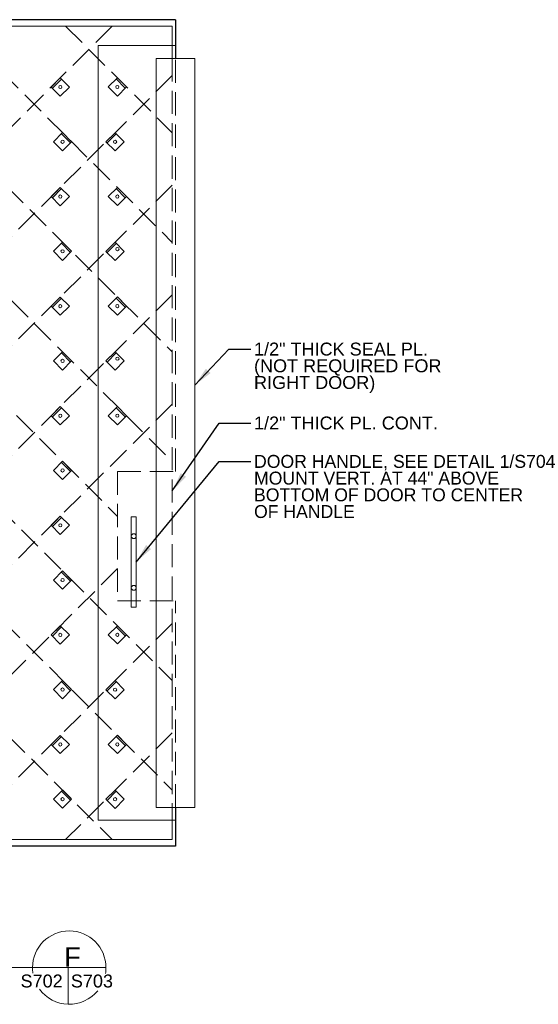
# Model space of a CAD drawing. Header units: inches. Extents: x 89 to 878, y -58 to 124.
# Tile 7 of 7: x 797 to 878, y -51 to 101. Entities that reach past the tile are written whole.
import ezdxf

# ---------------------------------------------------------------- set-up
doc = ezdxf.new("R2010")
doc.units = ezdxf.units.IN
doc.header["$LTSCALE"] = 10
doc.header["$MEASUREMENT"] = 0
doc.linetypes.add('DGN Style 3', pattern=[0.501567, 0.358262, -0.143305])
for name, color, linetype, lineweight in [('G-ANN-TTLB', 7, 'Continuous', 0), ('G-ANNO-DIM', 1, 'Continuous', 0), ('G-ANNO-TEXT', 7, 'Continuous', 0), ('S-BRAC-DIA~', 5, 'Continuous', 30), ('S-FSTN-MISC', 12, 'Continuous', 13)]:
    doc.layers.add(name, color=color, linetype=linetype, lineweight=lineweight)
doc.styles.add("1 1 2 1'-0", font='arial.ttf', dxfattribs={"height": 1})
doc.styles.add("1 2 1'-0", font='arial.ttf', dxfattribs={"height": 3})
doc.styles.add("3 4 1'-0", font='arial.ttf', dxfattribs={"height": 2})
doc.dimstyles.new("3 4 1'-0", dxfattribs={"dimtxt": 2, "dimasz": 3, "dimexe": 1, "dimexo": 1, "dimgap": 1, "dimtad": 1, "dimdec": 4, "dimzin": 15, "dimdsep": 46, "dimlunit": 4, "dimtxsty": "3 4 1'-0", "dimblk": '_Oblique_0.3', "dimcen": 0.09, "dimadec": 4, "dimazin": 3, "dimtfac": 1, "dimtdec": 4, "dimtofl": 0, "dimtmove": 0, "dimatfit": 3, "dimfxl": 1, "dimfrac": 2, "dimtzin": 15, "dimarcsym": 0})

# ---------------------------------------------------------------- blocks, each defined once
blk = doc.blocks.new('_Oblique_0.3')
at = {"color": 0, "linetype": 'ByBlock', "lineweight": -2}
for p, q in [((0, 0), (-1, 0)), ((0.5, 0.167), (-0.5, -0.167))]:
    blk.add_line(p, q, dxfattribs=at)

msp = doc.modelspace()

# ---------------------------------------------------------------- linework, layer by layer
at = {"layer": 'G-ANN-TTLB', "color": 7, "linetype": 'Continuous', "lineweight": 13}
msp.add_line((692.61554, -45.60722), (810.75671, -45.60722), dxfattribs=at)
at = {"layer": 'G-ANN-TTLB', "color": 7, "linetype": 'Continuous', "lineweight": 0}
for radius, start, end in [(5.68325, 0, 180), (5.68426, 180, 188.8691645), (5.68426, 350.56955, 0), (5.68426, 215.7518704, 321.0245309)]:
    msp.add_arc((805.07347, -45.60722), radius, start, end, dxfattribs=at)
at = {"layer": 'G-ANNO-DIM', "linetype": 'DGN Style 3'}
for p, q in [((811.70601, 100.2047), (685.71351, -25.7878)), ((821.0273, 92.55542), (702.68408, -25.7878)), ((821.0273, 75.58486), (719.65464, -25.7878)), ((821.0273, 58.6143), (736.6252, -25.7878)), ((821.0273, 41.64374), (753.59577, -25.7878)), ((812.5548, 16.20067), (770.56633, -25.7878)), ((821.0273, 7.70261), (787.53689, -25.7878)), ((821.0273, -9.26795), (804.50745, -25.7878))]:
    msp.add_line(p, q, dxfattribs=at)
at = {"layer": 'G-ANNO-DIM', "color": 30, "linetype": 'DGN Style 3'}
for p, q in [((685.71969, 100.2047), (811.71219, -25.7878)), ((702.69025, 100.2047), (821.0273, -18.13235)), ((719.66081, 100.2047), (821.0273, -1.16178)), ((736.63138, 100.2047), (812.5548, 24.28128)), ((753.60194, 100.2047), (821.0273, 32.77934)), ((770.5725, 100.2047), (821.0273, 49.74991)), ((787.54306, 100.2047), (821.0273, 66.72047)), ((804.51363, 100.2047), (821.0273, 83.69103))]:
    msp.add_line(p, q, dxfattribs=at)
at = {"layer": 'G-ANNO-DIM', "color": 3}
for p, q in [((803.86718, 92.01231), (802.45297, 90.5981)), ((813.75411, 90.61066), (812.3399, 92.02488)), ((805.26883, 82.12538), (803.85462, 83.5396)), ((812.35246, 83.52703), (810.93825, 82.11282)), ((803.86718, 75.04175), (802.45297, 73.62754)), ((813.75411, 73.6401), (812.3399, 75.05432)), ((805.26883, 65.15482), (803.85462, 66.56903)), ((812.35246, 66.55647), (810.93825, 65.14226)), ((803.86718, 58.07119), (802.45297, 56.65698)), ((813.75411, 56.66954), (812.3399, 58.08375)), ((805.26883, 48.18426), (803.85462, 49.59847)), ((812.35246, 49.58591), (810.93825, 48.17169)), ((803.86718, 41.10063), (802.45297, 39.68641)), ((813.75411, 39.69898), (812.3399, 41.11319)), ((805.26883, 31.21369), (803.85462, 32.62791)), ((803.86718, 24.13006), (802.45297, 22.71585)), ((805.26883, 14.24313), (803.85462, 15.65735)), ((803.86718, 7.1595), (802.45297, 5.74529)), ((813.75411, 5.75785), (812.3399, 7.17206)), ((805.26883, -2.72743), (803.85462, -1.31322)), ((812.35246, -1.32578), (810.93825, -2.73999)), ((803.86718, -9.81106), (802.45297, -11.22528)), ((813.75411, -11.21271), (812.3399, -9.7985)), ((805.26883, -19.69799), (803.85462, -18.28378)), ((812.35246, -18.29634), (810.93825, -19.71056))]:
    msp.add_line(p, q, dxfattribs=at)
at = {"layer": 'G-ANNO-DIM', "color": 3, "flags": 128}
for points in [[(803.6904, 92.18909), (802.27619, 90.77488), (803.6904, 89.36066), (805.10462, 90.77488), (803.6904, 92.18909)], [(813.93089, 90.78744), (812.51668, 92.20165), (811.10246, 90.78744), (812.51668, 89.37323), (813.93089, 90.78744)], [(805.44561, 82.30216), (804.03139, 83.71637), (802.61718, 82.30216), (804.03139, 80.88795), (805.44561, 82.30216)], [(812.17568, 83.70381), (810.76147, 82.2896), (812.17568, 80.87538), (813.5899, 82.2896), (812.17568, 83.70381)], [(803.6904, 75.21853), (802.27619, 73.80432), (803.6904, 72.3901), (805.10462, 73.80432), (803.6904, 75.21853)], [(813.93089, 73.81688), (812.51668, 75.23109), (811.10246, 73.81688), (812.51668, 72.40266), (813.93089, 73.81688)], [(805.44561, 65.3316), (804.03139, 66.74581), (802.61718, 65.3316), (804.03139, 63.91738), (805.44561, 65.3316)], [(812.17568, 66.73325), (810.76147, 65.31903), (812.17568, 63.90482), (813.5899, 65.31903), (812.17568, 66.73325)], [(803.6904, 58.24797), (802.27619, 56.83375), (803.6904, 55.41954), (805.10462, 56.83375), (803.6904, 58.24797)], [(813.93089, 56.84632), (812.51668, 58.26053), (811.10246, 56.84632), (812.51668, 55.4321), (813.93089, 56.84632)], [(805.44561, 48.36103), (804.03139, 49.77525), (802.61718, 48.36103), (804.03139, 46.94682), (805.44561, 48.36103)], [(812.17568, 49.76268), (810.76147, 48.34847), (812.17568, 46.93426), (813.5899, 48.34847), (812.17568, 49.76268)], [(803.6904, 41.2774), (802.27619, 39.86319), (803.6904, 38.44898), (805.10462, 39.86319), (803.6904, 41.2774)], [(813.93089, 39.87575), (812.51668, 41.28997), (811.10246, 39.87575), (812.51668, 38.46154), (813.93089, 39.87575)], [(805.44561, 31.39047), (804.03139, 32.80469), (802.61718, 31.39047), (804.03139, 29.97626), (805.44561, 31.39047)], [(803.6904, 24.30684), (802.27619, 22.89263), (803.6904, 21.47841), (805.10462, 22.89263), (803.6904, 24.30684)], [(805.44561, 14.41991), (804.03139, 15.83412), (802.61718, 14.41991), (804.03139, 13.0057), (805.44561, 14.41991)], [(803.6904, 7.33628), (802.27619, 5.92206), (803.6904, 4.50785), (805.10462, 5.92206), (803.6904, 7.33628)], [(813.93089, 5.93463), (812.51668, 7.34884), (811.10246, 5.93463), (812.51668, 4.52041), (813.93089, 5.93463)], [(805.44561, -2.55065), (804.03139, -1.13644), (802.61718, -2.55065), (804.03139, -3.96487), (805.44561, -2.55065)], [(812.17568, -1.149), (810.76147, -2.56322), (812.17568, -3.97743), (813.5899, -2.56322), (812.17568, -1.149)], [(803.6904, -9.63428), (802.27619, -11.0485), (803.6904, -12.46271), (805.10462, -11.0485), (803.6904, -9.63428)], [(813.93089, -11.03594), (812.51668, -9.62172), (811.10246, -11.03594), (812.51668, -12.45015), (813.93089, -11.03594)], [(805.44561, -19.52122), (804.03139, -18.107), (802.61718, -19.52122), (804.03139, -20.93543), (805.44561, -19.52122)], [(812.17568, -18.11957), (810.76147, -19.53378), (812.17568, -20.94799), (813.5899, -19.53378), (812.17568, -18.11957)]]:
    msp.add_lwpolyline(points, close=True, dxfattribs=at)
at = {"layer": 'G-ANNO-TEXT'}
for p, q in [((821.0273, 100.2047), (677.0273, 100.2047)), ((821.0273, 100.2047), (821.0273, 95.2047)), ((821.0273, -20.7953), (821.0273, -25.7878)), ((821.0273, -25.7878), (677.0273, -25.7878)), ((804.89838, -45.60722), (804.89838, -51.28878))]:
    msp.add_line(p, q, dxfattribs=at)
at = {"layer": 'G-ANNO-TEXT', "linetype": 'DGN Style 3', "lineweight": 0}
for p, q in [((821.0273, 95.2047), (821.0273, -20.7953)), ((821.5273, 31.2122), (821.5273, 95.2047)), ((821.5273, -20.7953), (821.5273, 11.2122))]:
    msp.add_line(p, q, dxfattribs=at)
at = {"layer": 'G-ANNO-TEXT', "linetype": 'DGN Style 3'}
for p, q in [((812.5548, 31.2122), (812.5548, 11.2122)), ((812.5548, 31.2122), (821.5273, 31.2122)), ((812.5548, 11.2122), (821.5273, 11.2122))]:
    msp.add_line(p, q, dxfattribs=at)
at = {"layer": 'G-ANNO-TEXT', "flags": 128}
msp.add_lwpolyline([(821.5273, -22.7953), (809.5273, -22.7953), (809.5273, 97.2047), (821.5273, 97.2047)], dxfattribs=at)
at = {"layer": 'G-ANNO-TEXT', "lineweight": 0, "flags": 128}
msp.add_lwpolyline([(818.5273, 95.2047), (824.5273, 95.2047), (824.5273, -20.7953), (818.5273, -20.7953), (818.5273, 95.2047)], close=True, dxfattribs=at)
at = {"layer": 'G-ANNO-TEXT', "lineweight": 0}
for centre in [(803.6904, 90.77488), (812.51668, 90.78744), (804.03139, 82.30216), (812.17568, 82.2896), (803.6904, 73.80432), (812.51668, 73.81688), (804.03139, 65.3316), (812.52924, 65.67259), (803.6904, 56.83375), (812.51668, 56.84632), (812.52924, 48.70202), (804.03139, 48.36103), (803.6904, 39.86319), (812.51668, 39.87575), (804.03139, 31.39047), (803.6904, 22.89263), (804.03139, 14.41991), (803.6904, 5.92206), (812.51668, 5.93463), (804.03139, -2.55065), (812.17568, -2.56322), (803.6904, -11.0485), (812.51668, -11.03594), (812.51668, -11.03594), (804.03139, -19.52122), (812.17568, -19.53378)]:
    msp.add_circle(centre, 0.25, dxfattribs=at)
at = {"layer": 'S-BRAC-DIA~'}
for p, q in [((821.5273, 101.2047), (675.5273, 101.2047)), ((821.5273, 101.2047), (821.5273, 95.2047)), ((821.5273, -20.7953), (821.5273, -26.7878)), ((821.5273, -26.7878), (675.5273, -26.7878))]:
    msp.add_line(p, q, dxfattribs=at)
at = {"layer": 'S-FSTN-MISC', "lineweight": 0}
for p, q in [((814.6827, 24.2122), (814.6827, 10.2122)), ((814.6827, 24.2122), (815.4327, 24.2122)), ((815.4327, 24.2122), (815.4327, 10.2122)), ((814.6827, 10.2122), (815.4327, 10.2122))]:
    msp.add_line(p, q, dxfattribs=at)
for centre in [(815.0577, 21.2122), (815.0577, 13.2122)]:
    msp.add_circle(centre, 0.375, dxfattribs=at)

# ---------------------------------------------------------------- texts
at = {"layer": 'G-ANN-TTLB', "color": 7, "linetype": 'Continuous', "lineweight": 13, "insert": (804.27945, -45.45349), "char_height": 3, "attachment_point": 7, "line_spacing_factor": 0.72, "style": "1 2 1'-0"}
msp.add_mtext('\\fArial|b0|i0|c00|p39;F', dxfattribs=at)
at = {"layer": 'G-ANN-TTLB', "color": 7, "linetype": 'Continuous', "lineweight": 0, "char_height": 2, "attachment_point": 8, "line_spacing_factor": 0.72, "style": "3 4 1'-0"}
for s, insert in [('\\fArial|b0|i0|c00|p39;S702', (800.79355, -48.71014)), ('\\fArial|b0|i0|c00|p39;S703', (808.57969, -48.71014))]:
    msp.add_mtext(s, dxfattribs=dict(at, insert=insert))
at = {"layer": 'G-ANNO-TEXT', "color": 7, "linetype": 'Continuous', "lineweight": 0, "char_height": 2, "attachment_point": 1, "style": "1 1 2 1'-0"}
for s, insert, line_spacing_factor in [('1/2" THICK SEAL PL.\\P(NOT REQUIRED FOR \\PRIGHT DOOR)', (833.67817, 51.19077), 0.776524), ('1/2" THICK PL. CONT.', (833.67817, 39.74003), 0.6), ('DOOR HANDLE, SEE DETAIL 1/S704\\PMOUNT VERT. AT 44" ABOVE \\PBOTTOM OF DOOR TO CENTER\\POF HANDLE', (833.67817, 33.7951), 0.776524)]:
    msp.add_mtext(s, dxfattribs=dict(at, insert=insert, line_spacing_factor=line_spacing_factor))

# ---------------------------------------------------------------- leaders
at = {"layer": 'G-ANNO-TEXT'}
for points in [[(824.5273, 44.62324), (829.76506, 50.1685), (833.19761, 50.1685)], [(821.0273, 28.22043), (828.29526, 38.71776), (833.19761, 38.71776)], [(815.4327, 17.2122), (828.29526, 32.77283), (833.19761, 32.77283)]]:
    msp.add_leader(points, dimstyle="3 4 1'-0", override={"dimgap": 2}, dxfattribs=at)

doc.saveas('drawing.dxf')
